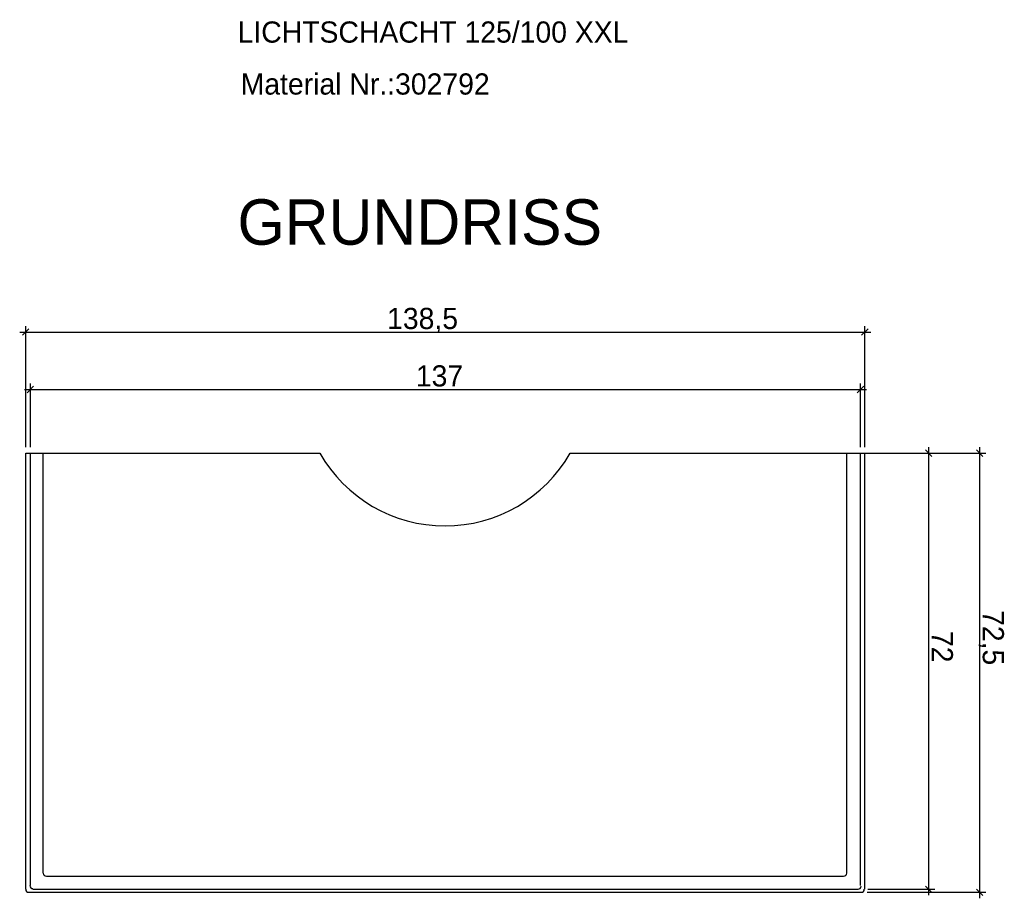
# Model space of a CAD drawing. Extents: x 409 to 662, y -51 to 259.
import ezdxf

# ---------------------------------------------------------------- set-up
doc = ezdxf.new("R2010")
doc.units = 0
doc.linetypes.add('SOLID', pattern=[0])
doc.layers.get('0').update_dxf_attribs({"linetype": 'CONTINUOUS'})
doc.layers.add('10', color=7, linetype='CONTINUOUS')

msp = doc.modelspace()

# ---------------------------------------------------------------- linework, layer by layer
at = {"color": 0, "linetype": 'SOLID'}
for p, q in [((409.972669, 23.948484), (409.972669, 43.948484)), ((548.472669, 23.948484), (548.472669, 43.948484)), ((408.972669, 42.948484), (549.472669, 42.948484)), ((410.503, 43.478814), (409.442339, 42.418154)), ((547.942339, 42.418154), (549.003, 43.478814)), ((410.747669, 23.948484), (410.747669, 34.467349)), ((547.747669, 23.948484), (547.747669, 34.467349)), ((409.747669, 33.467349), (548.747669, 33.467349)), ((411.278, 33.997679), (410.217339, 32.937019)), ((547.217339, 32.937019), (548.278, 33.997679)), ((409.972669, -49.051516), (409.972669, 22.948484)), ((499.822669, 22.948484), (545.472669, 22.948484)), ((546.472669, 22.948484), (568.4272, 22.948484)), ((548.472669, -49.051516), (548.472669, 22.948484)), ((549.218342, 22.948484), (560.008114, 22.948484)), ((559.538444, 22.418154), (558.477784, 23.478814)), ((559.008114, -50.051516), (559.008114, 23.948484)), ((567.95753, 22.418154), (566.89687, 23.478814)), ((567.4272, -50.551516), (567.4272, 23.948484)), ((413.372669, -46.901516), (544.972669, -46.901516)), ((558.477784, -48.521186), (559.538444, -49.581846)), ((410.472669, -49.551516), (547.872669, -49.551516)), ((548.872669, -49.551516), (568.4272, -49.551516)), ((548.949612, -49.051516), (560.008114, -49.051516)), ((566.89687, -49.021186), (567.95753, -50.081846))]:
    msp.add_line(p, q, dxfattribs=at)
for centre, radius, start, end in [((479.172669, 34.716088), 23.767604, 209.677075, 330.322925), ((411.147669, -48.451516), 0.5, 180, 270), ((547.347669, -48.551516), 0.5, 270, 360), ((410.472669, -49.051516), 0.5, 180, 270), ((547.872669, -49.051516), 0.5, 270, 360)]:
    msp.add_arc(centre, radius, start, end, dxfattribs=at)
at = {"layer": '10', "color": 0, "linetype": 'SOLID'}
for p, q in [((409.972669, 22.948484), (410.647669, 22.948484)), ((410.647669, 22.948484), (412.872669, 22.948484)), ((410.747669, -48.451516), (410.747669, 22.948484)), ((412.872669, 22.948484), (458.522669, 22.948484)), ((412.872669, -46.401516), (412.872669, 22.948484)), ((545.472669, 22.948484), (547.847669, 22.948484)), ((545.472669, -46.401516), (545.472669, 22.948484)), ((547.747669, -48.451516), (547.747669, 22.948484)), ((547.847669, 22.948484), (548.372669, 22.948484)), ((411.147669, -49.051516), (547.347669, -49.051516))]:
    msp.add_line(p, q, dxfattribs=at)
for centre, start, end in [((413.372669, -46.401516), 180, 270), ((544.972669, -46.401516), 270, 360)]:
    msp.add_arc(centre, 0.5, start, end, dxfattribs=at)

# ---------------------------------------------------------------- texts
at = {"color": 7, "linetype": 'SOLID'}
for s, p in [('LICHTSCHACHT 125/100 XXL', (444.940137, 90.742358)), ('Material Nr.:302792', (445.444653, 82.165585))]:
    msp.add_text(s, height=3.5, dxfattribs=at).set_placement(p)
at = {"color": 0, "linetype": 'SOLID'}
for s, height, p in [('GRUNDRISS', 7.5, (444.91907, 57.372074)), ('138,5', 3.5, (469.615336, 43.448484)), ('137', 3.5, (474.359928, 33.967349))]:
    msp.add_text(s, height=height, dxfattribs=at).set_placement(p)
for s, p in [('72,5', (567.9272, -2.954137)), ('72', (559.508114, -6.405701))]:
    msp.add_text(s, height=3.5, rotation=270, dxfattribs=at).set_placement(p)

doc.saveas('drawing.dxf')
